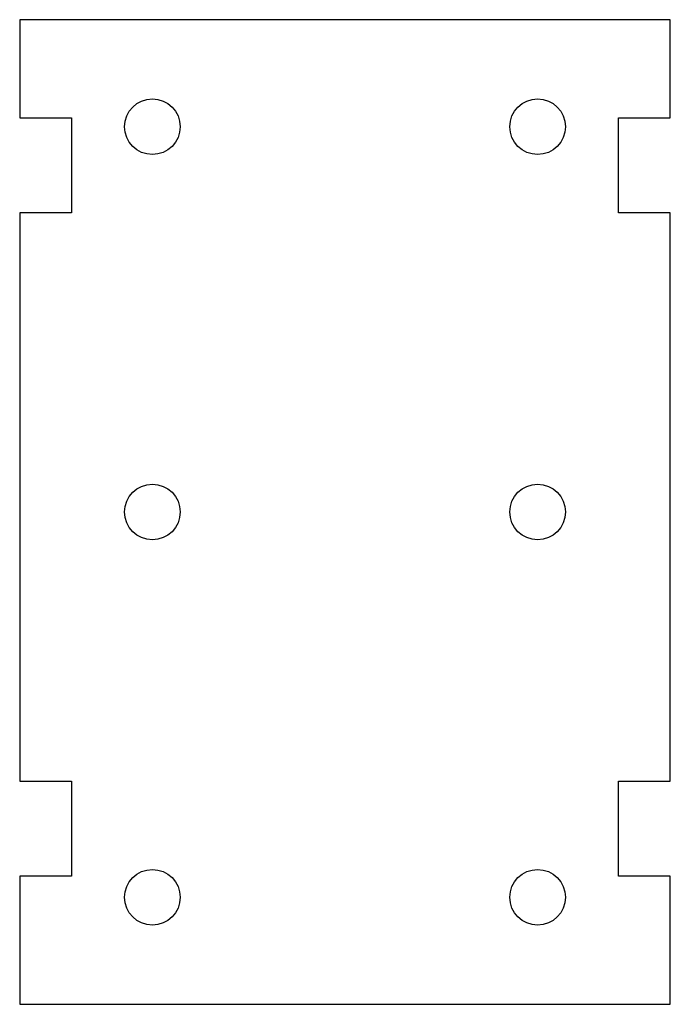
# Model space of a CAD drawing. Header units: millimetres. Extents: x -146 to 6, y -470 to -240.
import ezdxf

# ---------------------------------------------------------------- set-up
doc = ezdxf.new("R2010")
doc.units = ezdxf.units.MM

msp = doc.modelspace()

# ---------------------------------------------------------------- linework, layer by layer
at = {"color": 7, "linetype": 'Continuous', "lineweight": 25}
for p, q in [((6, -240), (-146, -240)), ((-146, -240), (-146, -262.9)), ((6, -262.9), (6, -240)), ((-146, -262.9), (-133.9, -262.9)), ((-133.9, -262.9), (-133.9, -285.1)), ((-6.1, -285.1), (-6.1, -262.9)), ((-6.1, -262.9), (6, -262.9)), ((-133.9, -285.1), (-146, -285.1)), ((-146, -285.1), (-146, -417.9)), ((6, -285.1), (-6.1, -285.1)), ((6, -417.9), (6, -285.1)), ((-146, -417.9), (-133.9, -417.9)), ((-133.9, -417.9), (-133.9, -440.1)), ((-6.1, -440.1), (-6.1, -417.9)), ((-6.1, -417.9), (6, -417.9)), ((-133.9, -440.1), (-146, -440.1)), ((-146, -440.1), (-146, -470)), ((6, -440.1), (-6.1, -440.1)), ((6, -470), (6, -440.1)), ((-146, -470), (6, -470))]:
    msp.add_line(p, q, dxfattribs=at)
for centre in [(-115, -265), (-25, -265), (-115, -355), (-25, -355), (-115, -445), (-25, -445)]:
    msp.add_circle(centre, 6.5, dxfattribs=at)

doc.saveas('drawing.dxf')
